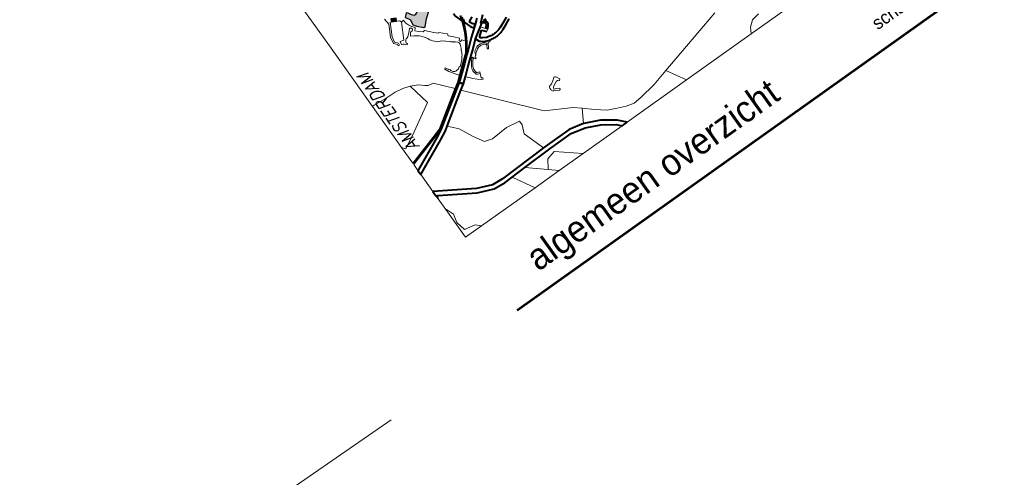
# Model space of a CAD drawing. Header units: metres. Extents: x 148316 to 148653, y 486436 to 486744.
# Tile 26 of 87: x 148527 to 148567, y 486688 to 486707. Entities that reach past the tile are written whole.
import ezdxf
from ezdxf.enums import TextEntityAlignment as Align

# ---------------------------------------------------------------- set-up
doc = ezdxf.new("R2010")
doc.units = ezdxf.units.M
doc.header["$MEASUREMENT"] = 0
for name, color, linetype, lineweight in [('TOP-L-topo objecten vlak', 7, 'Continuous', 0), ('WVB-pen-brm-dik 018', 6, 'Continuous', 13), ('WVB-pen-brm-dik 050', 6, 'Continuous', 53), ('WVB-pen-dik 035', 1, 'Continuous', 40), ('WVB-pen-dik 050', 1, 'Continuous', 53), ('WVB-raster-20%', 254, 'Continuous', 30), ('WVB-raster-60%', 253, 'Continuous', 30), ('WVB-tekst-dik 035', 1, 'Continuous', 40), ('WVB-tekst-dik 050', 1, 'Continuous', 53)]:
    doc.layers.add(name, color=color, linetype=linetype, lineweight=lineweight)
doc.styles.add('1 200   cursief   0.18', font='ITALICS.shx', dxfattribs={"height": 0.36})
doc.styles.add('Style-WORKING', font='WORKING.shx')

# ---------------------------------------------------------------- blocks, each defined once
blk = doc.blocks.new('INZET')
at = {"layer": 'WVB-raster-20%'}
blk.add_hatch(color=256, dxfattribs=at).paths.add_polyline_path([(-0.15211, -0.1033), (-0.15304, -0.10282), (-0.15274, -0.10224), (-0.15182, -0.10274)])
at = {"layer": 'WVB-raster-20%', "ltscale": 0.5}
blk.add_hatch(color=256, dxfattribs=at).paths.add_polyline_path([(-0.14832, -0.10757), (-0.14935, -0.10653), (-0.14984, -0.10581), (-0.14964, -0.10469), (-0.14986, -0.10431), (-0.15022, -0.1037), (-0.14952, -0.10304), (-0.14927, -0.10335), (-0.14898, -0.10388), (-0.14856, -0.10439), (-0.14825, -0.10444), (-0.14742, -0.10406), (-0.14695, -0.10362), (-0.14638, -0.10299), (-0.14616, -0.10279), (-0.14586, -0.10257), (-0.14556, -0.10244), (-0.14497, -0.10228), (-0.14411, -0.1022), (-0.14403, -0.10235), (-0.14321, -0.10385), (-0.14518, -0.10515), (-0.14685, -0.10645), (-0.148, -0.10755)])
at = {"layer": 'WVB-pen-brm-dik 018'}
for p, q in [((-0.16614, -0.0338), (-0.16614, -0.09948)), ((-0.16614, -0.09948), (-0.16614, -0.1146)), ((-0.15372, -0.10287), (-0.15386, -0.10159)), ((-0.15386, -0.10159), (-0.15372, -0.10287)), ((-0.15496, -0.10525), (-0.15372, -0.10287)), ((-0.15372, -0.10287), (-0.15496, -0.10525)), ((-0.15329, -0.10269), (-0.15468, -0.10535)), ((-0.15468, -0.10535), (-0.15329, -0.10269)), ((-0.15304, -0.10282), (-0.15329, -0.10269)), ((-0.15329, -0.10269), (-0.15304, -0.10282)), ((-0.15312, -0.10728), (-0.15141, -0.10407)), ((-0.15141, -0.10407), (-0.15312, -0.10728)), ((-0.15304, -0.10282), (-0.15274, -0.10224)), ((-0.15211, -0.1033), (-0.15304, -0.10282)), ((-0.15182, -0.10274), (-0.15211, -0.1033)), ((-0.15148, -0.10364), (-0.15211, -0.1033)), ((-0.15211, -0.1033), (-0.15148, -0.10364)), ((-0.15141, -0.10407), (-0.15148, -0.10364)), ((-0.15148, -0.10364), (-0.15141, -0.10407)), ((-0.15084, -0.10398), (-0.15141, -0.10407)), ((-0.15141, -0.10407), (-0.15084, -0.10398)), ((-0.1508, -0.10419), (-0.15084, -0.10398)), ((-0.15084, -0.10398), (-0.1508, -0.10419)), ((-0.15523, -0.10667), (-0.15496, -0.10525)), ((-0.15496, -0.10525), (-0.15523, -0.10667)), ((-0.15468, -0.10535), (-0.15491, -0.10657)), ((-0.15491, -0.10657), (-0.15468, -0.10535)), ((-0.15082, -0.10604), (-0.15088, -0.10609)), ((-0.15088, -0.10609), (-0.15082, -0.10604)), ((-0.15072, -0.10605), (-0.15082, -0.10604)), ((-0.15082, -0.10604), (-0.15072, -0.10605)), ((-0.15081, -0.10457), (-0.1508, -0.10441)), ((-0.1508, -0.10441), (-0.15081, -0.10457)), ((-0.1508, -0.10474), (-0.15081, -0.10457)), ((-0.15081, -0.10457), (-0.1508, -0.10474)), ((-0.1508, -0.10441), (-0.1508, -0.10419)), ((-0.1508, -0.10419), (-0.1508, -0.10441)), ((-0.15072, -0.10498), (-0.1508, -0.10474)), ((-0.1508, -0.10474), (-0.15072, -0.10498)), ((-0.15055, -0.10542), (-0.15072, -0.10498)), ((-0.15072, -0.10498), (-0.15055, -0.10542)), ((-0.1506, -0.1061), (-0.15072, -0.10605)), ((-0.15072, -0.10605), (-0.1506, -0.1061)), ((-0.1504, -0.10571), (-0.15055, -0.10542)), ((-0.15055, -0.10542), (-0.1504, -0.10571)), ((-0.15026, -0.10594), (-0.1504, -0.10571)), ((-0.1504, -0.10571), (-0.15026, -0.10594)), ((-0.15007, -0.10619), (-0.15026, -0.10594)), ((-0.15026, -0.10594), (-0.15007, -0.10619)), ((-0.15469, -0.10725), (-0.15523, -0.10667)), ((-0.15523, -0.10667), (-0.15469, -0.10725)), ((-0.15491, -0.10657), (-0.15437, -0.10714)), ((-0.15437, -0.10714), (-0.15491, -0.10657)), ((-0.15473, -0.10761), (-0.15469, -0.10725)), ((-0.15469, -0.10725), (-0.15473, -0.10761)), ((-0.15443, -0.10765), (-0.15473, -0.10761)), ((-0.15473, -0.10761), (-0.15443, -0.10765)), ((-0.15437, -0.10714), (-0.15443, -0.10765)), ((-0.15443, -0.10765), (-0.15437, -0.10714)), ((-0.154, -0.10773), (-0.15389, -0.10714)), ((-0.15389, -0.10714), (-0.154, -0.10773)), ((-0.15392, -0.10782), (-0.154, -0.10773)), ((-0.154, -0.10773), (-0.15392, -0.10782)), ((-0.15371, -0.10792), (-0.15392, -0.10782)), ((-0.15392, -0.10782), (-0.15371, -0.10792)), ((-0.15389, -0.10714), (-0.15312, -0.10728)), ((-0.15312, -0.10728), (-0.15389, -0.10714)), ((-0.15353, -0.10805), (-0.15371, -0.10792)), ((-0.15371, -0.10792), (-0.15353, -0.10805)), ((-0.1531, -0.10848), (-0.15353, -0.10805)), ((-0.15353, -0.10805), (-0.1531, -0.10848)), ((-0.15298, -0.10777), (-0.15308, -0.10808)), ((-0.15308, -0.10808), (-0.15298, -0.10777)), ((-0.15308, -0.10808), (-0.15289, -0.10827)), ((-0.15289, -0.10827), (-0.15308, -0.10808)), ((-0.15278, -0.10755), (-0.15298, -0.10777)), ((-0.15298, -0.10777), (-0.15278, -0.10755)), ((-0.15256, -0.10738), (-0.15278, -0.10755)), ((-0.15278, -0.10755), (-0.15256, -0.10738)), ((-0.15232, -0.10732), (-0.15256, -0.10738)), ((-0.15256, -0.10738), (-0.15232, -0.10732)), ((-0.15207, -0.10725), (-0.15232, -0.10732)), ((-0.15232, -0.10732), (-0.15207, -0.10725)), ((-0.1514, -0.10666), (-0.15207, -0.10725)), ((-0.15207, -0.10725), (-0.1514, -0.10666)), ((-0.15155, -0.10745), (-0.15142, -0.10726)), ((-0.15142, -0.10726), (-0.15155, -0.10745)), ((-0.15093, -0.1078), (-0.15155, -0.10745)), ((-0.15155, -0.10745), (-0.15093, -0.1078)), ((-0.15142, -0.10726), (-0.15137, -0.10716)), ((-0.15137, -0.10716), (-0.15142, -0.10726)), ((-0.15088, -0.10609), (-0.1514, -0.10666)), ((-0.1514, -0.10666), (-0.15088, -0.10609)), ((-0.15137, -0.10716), (-0.1513, -0.10707)), ((-0.1513, -0.10707), (-0.15137, -0.10716)), ((-0.1513, -0.10707), (-0.15124, -0.107)), ((-0.15124, -0.107), (-0.1513, -0.10707)), ((-0.15124, -0.107), (-0.15118, -0.1069)), ((-0.15118, -0.1069), (-0.15124, -0.107)), ((-0.15118, -0.1069), (-0.151, -0.10675)), ((-0.151, -0.10675), (-0.15118, -0.1069)), ((-0.151, -0.10675), (-0.15071, -0.10675)), ((-0.15071, -0.10675), (-0.151, -0.10675)), ((-0.1505, -0.10808), (-0.15093, -0.1078)), ((-0.15093, -0.1078), (-0.1505, -0.10808)), ((-0.15071, -0.10675), (-0.15063, -0.10673)), ((-0.15063, -0.10673), (-0.15071, -0.10675)), ((-0.15063, -0.10673), (-0.1505, -0.10665)), ((-0.1505, -0.10665), (-0.15063, -0.10673)), ((-0.15052, -0.10617), (-0.1506, -0.1061)), ((-0.1506, -0.1061), (-0.15052, -0.10617)), ((-0.15047, -0.10623), (-0.15052, -0.10617)), ((-0.15052, -0.10617), (-0.15047, -0.10623)), ((-0.1505, -0.10665), (-0.15041, -0.10651)), ((-0.15041, -0.10651), (-0.1505, -0.10665)), ((-0.15008, -0.10843), (-0.1505, -0.10808)), ((-0.1505, -0.10808), (-0.15008, -0.10843)), ((-0.15042, -0.10632), (-0.15047, -0.10623)), ((-0.15047, -0.10623), (-0.15042, -0.10632)), ((-0.1504, -0.10642), (-0.15042, -0.10632)), ((-0.15042, -0.10632), (-0.1504, -0.10642)), ((-0.15041, -0.10651), (-0.1504, -0.10642)), ((-0.1504, -0.10642), (-0.15041, -0.10651)), ((-0.15019, -0.10706), (-0.14976, -0.10655)), ((-0.14976, -0.10655), (-0.15019, -0.10706)), ((-0.14966, -0.10758), (-0.15019, -0.10706)), ((-0.15019, -0.10706), (-0.14966, -0.10758)), ((-0.14976, -0.10655), (-0.15007, -0.10619)), ((-0.15007, -0.10619), (-0.14976, -0.10655)), ((-0.1489, -0.1082), (-0.14966, -0.10758)), ((-0.14966, -0.10758), (-0.1489, -0.1082)), ((-0.15289, -0.10827), (-0.1531, -0.10848)), ((-0.1531, -0.10848), (-0.15289, -0.10827)), ((-0.14978, -0.10873), (-0.15008, -0.10843)), ((-0.15008, -0.10843), (-0.14978, -0.10873)), ((-0.14963, -0.10888), (-0.14978, -0.10873)), ((-0.14978, -0.10873), (-0.14963, -0.10888)), ((-0.1494, -0.10918), (-0.14963, -0.10888)), ((-0.14963, -0.10888), (-0.1494, -0.10918)), ((-0.14926, -0.10938), (-0.1494, -0.10918)), ((-0.1494, -0.10918), (-0.14926, -0.10938)), ((-0.14899, -0.10986), (-0.14926, -0.10938)), ((-0.14926, -0.10938), (-0.14899, -0.10986)), ((-0.14886, -0.1101), (-0.14899, -0.10986)), ((-0.14899, -0.10986), (-0.14886, -0.1101)), ((-0.14856, -0.10814), (-0.1489, -0.1082)), ((-0.1489, -0.1082), (-0.14856, -0.10814)), ((-0.14727, -0.10954), (-0.14856, -0.10814)), ((-0.14856, -0.10814), (-0.14727, -0.10954)), ((-0.14658, -0.11025), (-0.14727, -0.10954)), ((-0.14727, -0.10954), (-0.14658, -0.11025)), ((-0.14122, -0.11103), (-0.14172, -0.10954)), ((-0.1488, -0.11027), (-0.14886, -0.1101)), ((-0.14886, -0.1101), (-0.1488, -0.11027)), ((-0.14863, -0.11051), (-0.1488, -0.11027)), ((-0.1488, -0.11027), (-0.14863, -0.11051)), ((-0.14845, -0.1108), (-0.14863, -0.11051)), ((-0.14863, -0.11051), (-0.14845, -0.1108)), ((-0.14815, -0.11111), (-0.14845, -0.1108)), ((-0.14845, -0.1108), (-0.14815, -0.11111)), ((-0.14779, -0.11141), (-0.14815, -0.11111)), ((-0.14815, -0.11111), (-0.14779, -0.11141)), ((-0.14766, -0.11158), (-0.14779, -0.11141)), ((-0.14779, -0.11141), (-0.14766, -0.11158)), ((-0.14747, -0.11169), (-0.14766, -0.11158)), ((-0.14766, -0.11158), (-0.14747, -0.11169)), ((-0.14702, -0.11184), (-0.14747, -0.11169)), ((-0.14747, -0.11169), (-0.14702, -0.11184)), ((-0.14676, -0.11206), (-0.14702, -0.11184)), ((-0.14702, -0.11184), (-0.14676, -0.11206)), ((-0.14649, -0.11221), (-0.14676, -0.11206)), ((-0.14676, -0.11206), (-0.14649, -0.11221)), ((-0.14642, -0.11014), (-0.14658, -0.11025)), ((-0.14658, -0.11025), (-0.14642, -0.11014)), ((-0.14519, -0.11142), (-0.14642, -0.11014)), ((-0.14642, -0.11014), (-0.14519, -0.11142)), ((-0.14525, -0.11183), (-0.14519, -0.11142)), ((-0.14519, -0.11142), (-0.14525, -0.11183)), ((-0.14444, -0.11264), (-0.14525, -0.11183)), ((-0.14525, -0.11183), (-0.14444, -0.11264)), ((-0.14186, -0.11261), (-0.1415, -0.11181)), ((-0.14123, -0.11192), (-0.14158, -0.11273)), ((-0.1415, -0.11181), (-0.14122, -0.11103)), ((-0.14104, -0.11143), (-0.14123, -0.11192)), ((-0.14046, -0.11298), (-0.14104, -0.11143)), ((-0.14633, -0.11237), (-0.14649, -0.11221)), ((-0.14649, -0.11221), (-0.14633, -0.11237)), ((-0.14567, -0.11291), (-0.14633, -0.11237)), ((-0.14633, -0.11237), (-0.14567, -0.11291)), ((-0.1456, -0.11299), (-0.14567, -0.11291)), ((-0.14567, -0.11291), (-0.1456, -0.11299)), ((-0.14551, -0.11312), (-0.1456, -0.11299)), ((-0.1456, -0.11299), (-0.14551, -0.11312)), ((-0.14547, -0.11319), (-0.14551, -0.11312)), ((-0.14551, -0.11312), (-0.14547, -0.11319)), ((-0.14542, -0.11322), (-0.14547, -0.11319)), ((-0.14547, -0.11319), (-0.14542, -0.11322)), ((-0.14534, -0.11325), (-0.14542, -0.11322)), ((-0.14542, -0.11322), (-0.14534, -0.11325)), ((-0.14524, -0.11332), (-0.14534, -0.11325)), ((-0.14534, -0.11325), (-0.14524, -0.11332)), ((-0.14518, -0.11341), (-0.14524, -0.11332)), ((-0.14524, -0.11332), (-0.14518, -0.11341)), ((-0.14513, -0.11347), (-0.14518, -0.11341)), ((-0.14518, -0.11341), (-0.14513, -0.11347)), ((-0.14502, -0.1135), (-0.14513, -0.11347)), ((-0.14513, -0.11347), (-0.14502, -0.1135)), ((-0.14498, -0.11355), (-0.14502, -0.1135)), ((-0.14502, -0.1135), (-0.14498, -0.11355)), ((-0.14487, -0.11361), (-0.14498, -0.11355)), ((-0.14498, -0.11355), (-0.14487, -0.11361)), ((-0.14479, -0.11367), (-0.14487, -0.11361)), ((-0.14487, -0.11361), (-0.14479, -0.11367)), ((-0.14443, -0.11401), (-0.14479, -0.11367)), ((-0.14479, -0.11367), (-0.14443, -0.11401)), ((-0.14365, -0.11352), (-0.14444, -0.11264)), ((-0.14444, -0.11264), (-0.14365, -0.11352)), ((-0.14431, -0.1142), (-0.14443, -0.11401)), ((-0.14443, -0.11401), (-0.14431, -0.1142)), ((-0.14405, -0.11393), (-0.14365, -0.11352)), ((-0.14365, -0.11352), (-0.14405, -0.11393)), ((-0.14393, -0.11419), (-0.14405, -0.11393)), ((-0.14405, -0.11393), (-0.14393, -0.11419)), ((-0.1427, -0.11422), (-0.14213, -0.11322)), ((-0.14186, -0.11336), (-0.14244, -0.11437)), ((-0.14213, -0.11322), (-0.14186, -0.11261)), ((-0.14158, -0.11273), (-0.14186, -0.11336)), ((-0.14168, -0.11488), (-0.14004, -0.11355)), ((-0.14004, -0.11355), (-0.14046, -0.11298)), ((-0.13997, -0.1123), (-0.13984, -0.11264)), ((-0.13984, -0.11264), (-0.1395, -0.11311)), ((-0.13782, -0.11331), (-0.13785, -0.11327)), ((-0.16614, -0.1146), (-0.16569, -0.11459)), ((-0.16569, -0.11459), (-0.16614, -0.1146)), ((-0.16614, -0.1146), (-0.16614, -0.12481)), ((-0.16569, -0.11459), (-0.16315, -0.11479)), ((-0.16315, -0.11479), (-0.16569, -0.11459)), ((-0.16315, -0.11479), (-0.16071, -0.11489)), ((-0.16071, -0.11489), (-0.16315, -0.11479)), ((-0.16071, -0.11489), (-0.15898, -0.1152)), ((-0.15898, -0.1152), (-0.16071, -0.11489)), ((-0.15898, -0.1152), (-0.15753, -0.11568)), ((-0.15753, -0.11568), (-0.15898, -0.1152)), ((-0.15753, -0.11568), (-0.15603, -0.11642)), ((-0.15603, -0.11642), (-0.15753, -0.11568)), ((-0.15753, -0.11568), (-0.15656, -0.12044)), ((-0.15656, -0.12044), (-0.15753, -0.11568)), ((-0.14504, -0.11626), (-0.14487, -0.11588)), ((-0.14487, -0.11588), (-0.14504, -0.11626)), ((-0.14487, -0.11588), (-0.14483, -0.11577)), ((-0.14483, -0.11577), (-0.14487, -0.11588)), ((-0.14483, -0.11577), (-0.14475, -0.11565)), ((-0.14475, -0.11565), (-0.14483, -0.11577)), ((-0.14475, -0.11565), (-0.14462, -0.11545)), ((-0.14462, -0.11545), (-0.14475, -0.11565)), ((-0.14462, -0.11545), (-0.14443, -0.11507)), ((-0.14443, -0.11507), (-0.14462, -0.11545)), ((-0.14443, -0.11507), (-0.14437, -0.11492)), ((-0.14437, -0.11492), (-0.14443, -0.11507)), ((-0.14437, -0.11492), (-0.14428, -0.11459)), ((-0.14428, -0.11459), (-0.14437, -0.11492)), ((-0.14435, -0.11663), (-0.14356, -0.11559)), ((-0.14427, -0.11437), (-0.14431, -0.1142)), ((-0.14431, -0.1142), (-0.14427, -0.11437)), ((-0.14428, -0.11459), (-0.14427, -0.11437)), ((-0.14427, -0.11437), (-0.14428, -0.11459)), ((-0.14332, -0.11576), (-0.14412, -0.11683)), ((-0.1435, -0.11411), (-0.14393, -0.11419)), ((-0.14393, -0.11419), (-0.1435, -0.11411)), ((-0.14362, -0.11647), (-0.14168, -0.11488)), ((-0.14356, -0.11559), (-0.14309, -0.11488)), ((-0.14327, -0.1144), (-0.1435, -0.11411)), ((-0.1435, -0.11411), (-0.14327, -0.1144)), ((-0.14283, -0.11504), (-0.14332, -0.11576)), ((-0.14291, -0.11457), (-0.14327, -0.1144)), ((-0.14327, -0.1144), (-0.14291, -0.11457)), ((-0.14309, -0.11488), (-0.14291, -0.11457)), ((-0.14111, -0.11558), (-0.14304, -0.11717)), ((-0.14291, -0.11457), (-0.1427, -0.11422)), ((-0.14244, -0.11437), (-0.14283, -0.11504)), ((-0.14075, -0.11637), (-0.14111, -0.11557)), ((-0.14111, -0.11557), (-0.14111, -0.11558)), ((-0.13905, -0.1148), (-0.14025, -0.11578)), ((-0.14025, -0.11578), (-0.14017, -0.11596)), ((-0.14017, -0.11596), (-0.14014, -0.11598)), ((-0.14014, -0.11598), (-0.13981, -0.11622)), ((-0.13839, -0.11565), (-0.13905, -0.1148)), ((-0.13799, -0.11531), (-0.13839, -0.11565)), ((-0.13473, -0.11614), (-0.13346, -0.11554)), ((-0.15603, -0.11642), (-0.15497, -0.11729)), ((-0.15497, -0.11729), (-0.15603, -0.11642)), ((-0.15497, -0.11729), (-0.15447, -0.11769)), ((-0.15447, -0.11769), (-0.15497, -0.11729)), ((-0.15447, -0.11769), (-0.15335, -0.1179)), ((-0.15335, -0.1179), (-0.15447, -0.11769)), ((-0.15335, -0.1179), (-0.15034, -0.12139)), ((-0.15034, -0.12139), (-0.15335, -0.1179)), ((-0.14979, -0.1169), (-0.14952, -0.11678)), ((-0.14952, -0.11678), (-0.14979, -0.1169)), ((-0.14977, -0.11697), (-0.14979, -0.1169)), ((-0.14979, -0.1169), (-0.14977, -0.11697)), ((-0.14935, -0.11782), (-0.14977, -0.11697)), ((-0.14977, -0.11697), (-0.14935, -0.11782)), ((-0.14952, -0.11678), (-0.14949, -0.11686)), ((-0.14949, -0.11686), (-0.14952, -0.11678)), ((-0.14949, -0.11686), (-0.1492, -0.11745)), ((-0.1492, -0.11745), (-0.14949, -0.11686)), ((-0.14926, -0.11797), (-0.14935, -0.11782)), ((-0.14935, -0.11782), (-0.14926, -0.11797)), ((-0.14845, -0.11913), (-0.14926, -0.11797)), ((-0.14926, -0.11797), (-0.14845, -0.11913)), ((-0.1492, -0.11745), (-0.14911, -0.1174)), ((-0.14911, -0.1174), (-0.1492, -0.11745)), ((-0.14911, -0.1174), (-0.14892, -0.11766)), ((-0.14892, -0.11766), (-0.14911, -0.1174)), ((-0.14892, -0.11766), (-0.14893, -0.11776)), ((-0.14893, -0.11776), (-0.14892, -0.11766)), ((-0.14893, -0.11776), (-0.14891, -0.11788)), ((-0.14891, -0.11788), (-0.14893, -0.11776)), ((-0.14891, -0.11788), (-0.14885, -0.11801)), ((-0.14885, -0.11801), (-0.14891, -0.11788)), ((-0.14885, -0.11801), (-0.1488, -0.11815)), ((-0.1488, -0.11815), (-0.14885, -0.11801)), ((-0.14692, -0.11828), (-0.14654, -0.11798)), ((-0.14654, -0.11798), (-0.14692, -0.11828)), ((-0.14654, -0.11798), (-0.14611, -0.11761)), ((-0.14611, -0.11761), (-0.14654, -0.11798)), ((-0.14611, -0.11761), (-0.14581, -0.1173)), ((-0.14581, -0.1173), (-0.14611, -0.11761)), ((-0.14608, -0.11811), (-0.14459, -0.11689)), ((-0.14581, -0.1173), (-0.14559, -0.11705)), ((-0.14559, -0.11705), (-0.14581, -0.1173)), ((-0.14559, -0.11705), (-0.14542, -0.11684)), ((-0.14542, -0.11684), (-0.14559, -0.11705)), ((-0.14542, -0.11684), (-0.14525, -0.11663)), ((-0.14525, -0.11663), (-0.14542, -0.11684)), ((-0.14304, -0.11717), (-0.14532, -0.11904)), ((-0.14525, -0.11663), (-0.14514, -0.11646)), ((-0.14514, -0.11646), (-0.14525, -0.11663)), ((-0.14514, -0.11646), (-0.14504, -0.11626)), ((-0.14504, -0.11626), (-0.14514, -0.11646)), ((-0.14459, -0.11689), (-0.14435, -0.11663)), ((-0.14439, -0.11711), (-0.14362, -0.11647)), ((-0.14412, -0.11683), (-0.14439, -0.11711)), ((-0.14299, -0.11826), (-0.14278, -0.11764)), ((-0.14278, -0.11764), (-0.14299, -0.11826)), ((-0.14275, -0.118), (-0.14287, -0.11815)), ((-0.14287, -0.11815), (-0.14275, -0.118)), ((-0.14278, -0.11764), (-0.14248, -0.1174)), ((-0.14248, -0.1174), (-0.14278, -0.11764)), ((-0.1423, -0.11764), (-0.14275, -0.118)), ((-0.14275, -0.118), (-0.1423, -0.11764)), ((-0.14248, -0.1174), (-0.14211, -0.11715)), ((-0.14211, -0.11715), (-0.14248, -0.1174)), ((-0.14197, -0.11742), (-0.1423, -0.11764)), ((-0.1423, -0.11764), (-0.14197, -0.11742)), ((-0.14211, -0.11715), (-0.14183, -0.11704)), ((-0.14183, -0.11704), (-0.14211, -0.11715)), ((-0.14172, -0.11732), (-0.14197, -0.11742)), ((-0.14197, -0.11742), (-0.14172, -0.11732)), ((-0.14183, -0.11704), (-0.14158, -0.11693)), ((-0.14158, -0.11693), (-0.14183, -0.11704)), ((-0.14151, -0.11723), (-0.14172, -0.11732)), ((-0.14172, -0.11732), (-0.14151, -0.11723)), ((-0.14158, -0.11693), (-0.14125, -0.11692)), ((-0.14125, -0.11692), (-0.14158, -0.11693)), ((-0.14125, -0.11722), (-0.14151, -0.11723)), ((-0.14151, -0.11723), (-0.14125, -0.11722)), ((-0.14125, -0.11692), (-0.14083, -0.11695)), ((-0.14083, -0.11695), (-0.14125, -0.11692)), ((-0.14088, -0.11725), (-0.14125, -0.11722)), ((-0.14125, -0.11722), (-0.14088, -0.11725)), ((-0.14047, -0.11736), (-0.14088, -0.11725)), ((-0.14088, -0.11725), (-0.14047, -0.11736)), ((-0.14083, -0.11695), (-0.14037, -0.11708)), ((-0.14037, -0.11708), (-0.14083, -0.11695)), ((-0.14059, -0.11652), (-0.14075, -0.11637)), ((-0.14019, -0.11681), (-0.14059, -0.11652)), ((-0.14035, -0.11742), (-0.14047, -0.11736)), ((-0.14047, -0.11736), (-0.14035, -0.11742)), ((-0.14038, -0.11858), (-0.13991, -0.11784)), ((-0.13991, -0.11784), (-0.14038, -0.11858)), ((-0.14037, -0.11708), (-0.14019, -0.11717)), ((-0.14019, -0.11717), (-0.14037, -0.11708)), ((-0.14007, -0.11765), (-0.14035, -0.11742)), ((-0.14035, -0.11742), (-0.14007, -0.11765)), ((-0.13937, -0.11723), (-0.14019, -0.11681)), ((-0.14019, -0.11717), (-0.13985, -0.11743)), ((-0.13985, -0.11743), (-0.14019, -0.11717)), ((-0.13942, -0.11763), (-0.14013, -0.11874)), ((-0.14013, -0.11874), (-0.13942, -0.11763)), ((-0.13994, -0.1178), (-0.14007, -0.11765)), ((-0.14007, -0.11765), (-0.13994, -0.1178)), ((-0.13991, -0.11784), (-0.13994, -0.1178)), ((-0.13994, -0.1178), (-0.13991, -0.11784)), ((-0.13974, -0.11757), (-0.13991, -0.11784)), ((-0.13991, -0.11784), (-0.13974, -0.11757)), ((-0.13985, -0.11743), (-0.13974, -0.11757)), ((-0.13974, -0.11757), (-0.13985, -0.11743)), ((-0.13981, -0.11622), (-0.13912, -0.11658)), ((-0.13908, -0.11775), (-0.13942, -0.11763)), ((-0.13942, -0.11763), (-0.13908, -0.11775)), ((-0.13913, -0.11732), (-0.13937, -0.11723)), ((-0.13896, -0.11738), (-0.13913, -0.11732)), ((-0.13912, -0.11658), (-0.1389, -0.11666)), ((-0.13863, -0.11747), (-0.13908, -0.11775)), ((-0.13908, -0.11775), (-0.13863, -0.11747)), ((-0.13878, -0.11743), (-0.13896, -0.11738)), ((-0.1389, -0.11666), (-0.13875, -0.11671)), ((-0.13863, -0.11747), (-0.13878, -0.11743)), ((-0.13875, -0.11671), (-0.1386, -0.11675)), ((-0.13855, -0.11748), (-0.13863, -0.11747)), ((-0.1386, -0.11675), (-0.1384, -0.1168)), ((-0.13835, -0.11752), (-0.13855, -0.11748)), ((-0.1384, -0.1168), (-0.13823, -0.11684)), ((-0.13814, -0.11756), (-0.13835, -0.11752)), ((-0.13823, -0.11684), (-0.13804, -0.11687)), ((-0.13792, -0.11759), (-0.13814, -0.11756)), ((-0.13804, -0.11687), (-0.13785, -0.11689)), ((-0.13767, -0.11761), (-0.13792, -0.11759)), ((-0.13785, -0.11689), (-0.13764, -0.11691)), ((-0.13745, -0.11761), (-0.13767, -0.11761)), ((-0.13764, -0.11691), (-0.13744, -0.11691)), ((-0.13728, -0.11761), (-0.13745, -0.11761)), ((-0.13744, -0.11691), (-0.1373, -0.11691)), ((-0.1373, -0.11691), (-0.13716, -0.1169)), ((-0.13711, -0.1176), (-0.13728, -0.11761)), ((-0.13716, -0.1169), (-0.13698, -0.11689)), ((-0.13692, -0.11759), (-0.13711, -0.1176)), ((-0.13698, -0.11689), (-0.13679, -0.11687)), ((-0.1367, -0.11756), (-0.13692, -0.11759)), ((-0.13679, -0.11687), (-0.1366, -0.11684)), ((-0.13647, -0.11753), (-0.1367, -0.11756)), ((-0.1366, -0.11684), (-0.13636, -0.11679)), ((-0.1362, -0.11747), (-0.13647, -0.11753)), ((-0.13636, -0.11679), (-0.13614, -0.11673)), ((-0.13594, -0.1174), (-0.1362, -0.11747)), ((-0.13614, -0.11673), (-0.1359, -0.11665)), ((-0.13567, -0.11731), (-0.13594, -0.1174)), ((-0.1359, -0.11665), (-0.13566, -0.11656)), ((-0.1354, -0.11721), (-0.13567, -0.11731)), ((-0.13566, -0.11656), (-0.1353, -0.1164)), ((-0.13501, -0.11704), (-0.1354, -0.11721)), ((-0.1353, -0.1164), (-0.13473, -0.11614)), ((-0.13444, -0.11678), (-0.13501, -0.11704)), ((-0.13317, -0.11618), (-0.13444, -0.11678)), ((-0.14915, -0.12061), (-0.148, -0.11967)), ((-0.1488, -0.11815), (-0.14866, -0.11828)), ((-0.14866, -0.11828), (-0.1488, -0.11815)), ((-0.14866, -0.11828), (-0.14853, -0.1184)), ((-0.14853, -0.1184), (-0.14866, -0.11828)), ((-0.14853, -0.1184), (-0.14836, -0.11851)), ((-0.14836, -0.11851), (-0.14853, -0.1184)), ((-0.148, -0.11967), (-0.14845, -0.11913)), ((-0.14845, -0.11913), (-0.148, -0.11967)), ((-0.14836, -0.11851), (-0.14816, -0.11856)), ((-0.14816, -0.11856), (-0.14836, -0.11851)), ((-0.14816, -0.11856), (-0.14748, -0.11849)), ((-0.14748, -0.11849), (-0.14816, -0.11856)), ((-0.148, -0.11967), (-0.14608, -0.11811)), ((-0.14748, -0.11849), (-0.14707, -0.11822)), ((-0.14707, -0.11822), (-0.14748, -0.11849)), ((-0.14532, -0.11904), (-0.14723, -0.12059)), ((-0.14707, -0.11822), (-0.14698, -0.11833)), ((-0.14698, -0.11833), (-0.14707, -0.11822)), ((-0.14698, -0.11833), (-0.14692, -0.11828)), ((-0.14692, -0.11828), (-0.14698, -0.11833)), ((-0.14525, -0.12022), (-0.1452, -0.12004)), ((-0.1452, -0.12004), (-0.14525, -0.12022)), ((-0.1452, -0.12004), (-0.14514, -0.11987)), ((-0.14514, -0.11987), (-0.1452, -0.12004)), ((-0.14514, -0.11987), (-0.14504, -0.11963)), ((-0.14504, -0.11963), (-0.14514, -0.11987)), ((-0.14504, -0.11963), (-0.14427, -0.11858)), ((-0.14427, -0.11858), (-0.14504, -0.11963)), ((-0.14486, -0.11998), (-0.14491, -0.12013)), ((-0.14491, -0.12013), (-0.14486, -0.11998)), ((-0.14478, -0.11978), (-0.14486, -0.11998)), ((-0.14486, -0.11998), (-0.14478, -0.11978)), ((-0.14404, -0.11877), (-0.14478, -0.11978)), ((-0.14478, -0.11978), (-0.14404, -0.11877)), ((-0.14427, -0.11858), (-0.14412, -0.11843)), ((-0.14412, -0.11843), (-0.14427, -0.11858)), ((-0.14412, -0.11843), (-0.14397, -0.11832)), ((-0.14397, -0.11832), (-0.14412, -0.11843)), ((-0.14392, -0.11866), (-0.14404, -0.11877)), ((-0.14404, -0.11877), (-0.14392, -0.11866)), ((-0.14397, -0.11832), (-0.14378, -0.11824)), ((-0.14378, -0.11824), (-0.14397, -0.11832)), ((-0.14382, -0.11858), (-0.14392, -0.11866)), ((-0.14392, -0.11866), (-0.14382, -0.11858)), ((-0.14366, -0.11852), (-0.14382, -0.11858)), ((-0.14382, -0.11858), (-0.14366, -0.11852)), ((-0.14378, -0.11824), (-0.14366, -0.11852)), ((-0.14366, -0.11852), (-0.14378, -0.11824)), ((-0.1435, -0.11886), (-0.14366, -0.11852)), ((-0.14366, -0.11852), (-0.1435, -0.11886)), ((-0.14323, -0.11874), (-0.1435, -0.11886)), ((-0.1435, -0.11886), (-0.14323, -0.11874)), ((-0.14305, -0.11831), (-0.14331, -0.11857)), ((-0.14331, -0.11857), (-0.14305, -0.11831)), ((-0.14331, -0.11857), (-0.14323, -0.11874)), ((-0.14323, -0.11874), (-0.14331, -0.11857)), ((-0.14299, -0.11826), (-0.14305, -0.11831)), ((-0.14305, -0.11831), (-0.14299, -0.11826)), ((-0.14287, -0.11815), (-0.14299, -0.11826)), ((-0.14299, -0.11826), (-0.14287, -0.11815)), ((-0.14013, -0.11874), (-0.14038, -0.11858)), ((-0.14038, -0.11858), (-0.14013, -0.11874)), ((-0.15656, -0.12044), (-0.16221, -0.12372)), ((-0.16221, -0.12372), (-0.15656, -0.12044)), ((-0.15333, -0.12338), (-0.15034, -0.12139)), ((-0.15034, -0.12139), (-0.14915, -0.12061)), ((-0.15023, -0.1215), (-0.15023, -0.1215)), ((-0.14841, -0.12155), (-0.14955, -0.12231)), ((-0.14723, -0.12059), (-0.14841, -0.12155)), ((-0.14699, -0.12089), (-0.14723, -0.12059)), ((-0.14723, -0.12059), (-0.14699, -0.12089)), ((-0.14652, -0.12145), (-0.14699, -0.12089)), ((-0.14699, -0.12089), (-0.14652, -0.12145)), ((-0.14627, -0.12173), (-0.14652, -0.12145)), ((-0.14652, -0.12145), (-0.14627, -0.12173)), ((-0.14555, -0.12243), (-0.14627, -0.12173)), ((-0.14627, -0.12173), (-0.14555, -0.12243)), ((-0.1453, -0.12075), (-0.14529, -0.1205)), ((-0.14529, -0.1205), (-0.1453, -0.12075)), ((-0.14526, -0.12109), (-0.1453, -0.12075)), ((-0.1453, -0.12075), (-0.14526, -0.12109)), ((-0.14529, -0.1205), (-0.14525, -0.12022)), ((-0.14525, -0.12022), (-0.14529, -0.1205)), ((-0.14517, -0.12143), (-0.14526, -0.12109)), ((-0.14526, -0.12109), (-0.14517, -0.12143)), ((-0.14495, -0.12161), (-0.14517, -0.12143)), ((-0.14517, -0.12143), (-0.14495, -0.12161)), ((-0.14499, -0.12053), (-0.145, -0.12074)), ((-0.145, -0.12074), (-0.14499, -0.12053)), ((-0.145, -0.12074), (-0.14497, -0.12104)), ((-0.14497, -0.12104), (-0.145, -0.12074)), ((-0.14495, -0.12027), (-0.14499, -0.12053)), ((-0.14499, -0.12053), (-0.14495, -0.12027)), ((-0.14497, -0.12104), (-0.14491, -0.12126)), ((-0.14491, -0.12126), (-0.14497, -0.12104)), ((-0.14491, -0.12013), (-0.14495, -0.12027)), ((-0.14495, -0.12027), (-0.14491, -0.12013)), ((-0.14439, -0.12181), (-0.14495, -0.12161)), ((-0.14495, -0.12161), (-0.14439, -0.12181)), ((-0.14491, -0.12126), (-0.1448, -0.12134)), ((-0.1448, -0.12134), (-0.14491, -0.12126)), ((-0.1448, -0.12134), (-0.14427, -0.12154)), ((-0.14427, -0.12154), (-0.1448, -0.12134)), ((-0.14439, -0.12181), (-0.14475, -0.12268)), ((-0.14475, -0.12268), (-0.14439, -0.12181)), ((-0.14427, -0.12154), (-0.14439, -0.12181)), ((-0.14439, -0.12181), (-0.14427, -0.12154)), ((-0.16221, -0.12372), (-0.16562, -0.12556)), ((-0.16562, -0.12556), (-0.16221, -0.12372)), ((-0.14955, -0.12231), (-0.15606, -0.12664)), ((-0.15501, -0.1245), (-0.15333, -0.12338)), ((-0.14955, -0.12231), (-0.13818, -0.13554)), ((-0.13818, -0.13554), (-0.14955, -0.12231)), ((-0.14494, -0.12292), (-0.14555, -0.12243)), ((-0.14555, -0.12243), (-0.14494, -0.12292)), ((-0.14462, -0.12313), (-0.14494, -0.12292)), ((-0.14494, -0.12292), (-0.14462, -0.12313)), ((-0.14475, -0.12268), (-0.1445, -0.12285)), ((-0.1445, -0.12285), (-0.14475, -0.12268)), ((-0.1445, -0.12285), (-0.14462, -0.12313)), ((-0.14462, -0.12313), (-0.1445, -0.12285)), ((-0.16614, -0.12481), (-0.16614, -0.12876)), ((-0.16562, -0.12556), (-0.16614, -0.12481)), ((-0.16614, -0.12481), (-0.16562, -0.12556)), ((-0.15757, -0.12621), (-0.15501, -0.1245)), ((-0.16614, -0.12876), (-0.15757, -0.12621)), ((-0.15755, -0.12652), (-0.16614, -0.12907)), ((-0.16607, -0.1305), (-0.15925, -0.12739)), ((-0.15925, -0.12739), (-0.15755, -0.12652)), ((-0.15691, -0.1272), (-0.15886, -0.1282)), ((-0.15759, -0.12637), (-0.15763, -0.12639)), ((-0.15606, -0.12664), (-0.15691, -0.1272)), ((-0.15443, -0.1285), (-0.15606, -0.12664)), ((-0.15606, -0.12664), (-0.15443, -0.1285)), ((-0.16614, -0.12907), (-0.16614, -0.13054)), ((-0.15886, -0.1282), (-0.16566, -0.13131)), ((-0.15297, -0.13142), (-0.15443, -0.1285)), ((-0.15443, -0.1285), (-0.15297, -0.13142)), ((-0.16614, -0.13054), (-0.16607, -0.1305)), ((-0.16566, -0.13131), (-0.16614, -0.13157)), ((-0.16614, -0.13157), (-0.16614, -0.1358)), ((-0.15175, -0.1336), (-0.15297, -0.13142)), ((-0.15297, -0.13142), (-0.15175, -0.1336)), ((-0.13435, -0.1321), (-0.13416, -0.13205)), ((-0.13416, -0.13205), (-0.13435, -0.1321)), ((-0.13416, -0.13205), (-0.13384, -0.13195)), ((-0.13384, -0.13195), (-0.13416, -0.13205)), ((-0.13384, -0.13195), (-0.13357, -0.13183)), ((-0.13357, -0.13183), (-0.13384, -0.13195)), ((-0.13357, -0.13183), (-0.13337, -0.13172)), ((-0.13337, -0.13172), (-0.13357, -0.13183)), ((-0.13337, -0.13172), (-0.13308, -0.13149)), ((-0.13308, -0.13149), (-0.13337, -0.13172)), ((-0.13308, -0.13149), (-0.13286, -0.1313)), ((-0.13286, -0.1313), (-0.13308, -0.13149)), ((-0.13286, -0.1313), (-0.13272, -0.13118)), ((-0.13272, -0.13118), (-0.13286, -0.1313)), ((-0.13264, -0.13208), (-0.13278, -0.13212)), ((-0.13278, -0.13212), (-0.13264, -0.13208)), ((-0.13272, -0.13118), (-0.13266, -0.13114)), ((-0.13266, -0.13114), (-0.13272, -0.13118)), ((-0.13266, -0.13114), (-0.13251, -0.13113)), ((-0.13251, -0.13113), (-0.13266, -0.13114)), ((-0.13242, -0.1321), (-0.13264, -0.13208)), ((-0.13264, -0.13208), (-0.13242, -0.1321)), ((-0.13251, -0.13113), (-0.13247, -0.13115)), ((-0.13247, -0.13115), (-0.13251, -0.13113)), ((-0.13247, -0.13115), (-0.1324, -0.13119)), ((-0.1324, -0.13119), (-0.13247, -0.13115)), ((-0.1324, -0.13119), (-0.13235, -0.13125)), ((-0.13235, -0.13125), (-0.1324, -0.13119)), ((-0.13235, -0.13125), (-0.13225, -0.13144)), ((-0.13225, -0.13144), (-0.13235, -0.13125)), ((-0.13225, -0.13144), (-0.13202, -0.13185)), ((-0.13202, -0.13185), (-0.13225, -0.13144)), ((-0.13202, -0.13185), (-0.13189, -0.13211)), ((-0.13189, -0.13211), (-0.13202, -0.13185)), ((-0.15005, -0.13409), (-0.15175, -0.1336)), ((-0.15175, -0.1336), (-0.15005, -0.13409)), ((-0.14641, -0.13385), (-0.15005, -0.13409)), ((-0.15005, -0.13409), (-0.14641, -0.13385)), ((-0.1435, -0.13433), (-0.14641, -0.13385)), ((-0.14641, -0.13385), (-0.1435, -0.13433)), ((-0.1346, -0.13277), (-0.13458, -0.13245)), ((-0.13458, -0.13245), (-0.1346, -0.13277)), ((-0.1346, -0.13296), (-0.1346, -0.13277)), ((-0.1346, -0.13277), (-0.1346, -0.13296)), ((-0.13454, -0.1331), (-0.1346, -0.13296)), ((-0.1346, -0.13296), (-0.13454, -0.1331)), ((-0.13458, -0.13245), (-0.13457, -0.13232)), ((-0.13457, -0.13232), (-0.13458, -0.13245)), ((-0.13457, -0.13232), (-0.13455, -0.13225)), ((-0.13455, -0.13225), (-0.13457, -0.13232)), ((-0.13455, -0.13225), (-0.13452, -0.13219)), ((-0.13452, -0.13219), (-0.13455, -0.13225)), ((-0.13445, -0.13321), (-0.13454, -0.1331)), ((-0.13454, -0.1331), (-0.13445, -0.13321)), ((-0.13452, -0.13219), (-0.13446, -0.13215)), ((-0.13446, -0.13215), (-0.13452, -0.13219)), ((-0.13446, -0.13215), (-0.13435, -0.1321)), ((-0.13435, -0.1321), (-0.13446, -0.13215)), ((-0.13437, -0.13328), (-0.13445, -0.13321)), ((-0.13445, -0.13321), (-0.13437, -0.13328)), ((-0.13423, -0.13337), (-0.13437, -0.13328)), ((-0.13437, -0.13328), (-0.13423, -0.13337)), ((-0.13389, -0.13357), (-0.13423, -0.13337)), ((-0.13423, -0.13337), (-0.13389, -0.13357)), ((-0.13397, -0.13291), (-0.13401, -0.13306)), ((-0.13401, -0.13306), (-0.13397, -0.13291)), ((-0.13401, -0.13306), (-0.13401, -0.13312)), ((-0.13401, -0.13312), (-0.13401, -0.13306)), ((-0.13401, -0.13312), (-0.1338, -0.13321)), ((-0.1338, -0.13321), (-0.13401, -0.13312)), ((-0.13395, -0.13281), (-0.13397, -0.13291)), ((-0.13397, -0.13291), (-0.13395, -0.13281)), ((-0.13391, -0.13274), (-0.13395, -0.13281)), ((-0.13395, -0.13281), (-0.13391, -0.13274)), ((-0.1335, -0.13248), (-0.13391, -0.13274)), ((-0.13391, -0.13274), (-0.1335, -0.13248)), ((-0.13321, -0.13393), (-0.13389, -0.13357)), ((-0.13389, -0.13357), (-0.13321, -0.13393)), ((-0.1338, -0.13321), (-0.13348, -0.13336)), ((-0.13348, -0.13336), (-0.1338, -0.13321)), ((-0.13291, -0.13219), (-0.1335, -0.13248)), ((-0.1335, -0.13248), (-0.13291, -0.13219)), ((-0.13348, -0.13336), (-0.13294, -0.13363)), ((-0.13294, -0.13363), (-0.13348, -0.13336)), ((-0.13317, -0.13394), (-0.13321, -0.13393)), ((-0.13321, -0.13393), (-0.13317, -0.13394)), ((-0.1331, -0.13393), (-0.13317, -0.13394)), ((-0.13317, -0.13394), (-0.1331, -0.13393)), ((-0.13304, -0.13385), (-0.1331, -0.13393)), ((-0.1331, -0.13393), (-0.13304, -0.13385)), ((-0.13294, -0.13363), (-0.13304, -0.13385)), ((-0.13304, -0.13385), (-0.13294, -0.13363)), ((-0.13278, -0.13212), (-0.13291, -0.13219)), ((-0.13291, -0.13219), (-0.13278, -0.13212)), ((-0.13291, -0.13219), (-0.13291, -0.13219)), ((-0.13291, -0.13219), (-0.13291, -0.13219)), ((-0.13227, -0.13216), (-0.13242, -0.1321)), ((-0.13242, -0.1321), (-0.13227, -0.13216)), ((-0.13216, -0.13227), (-0.13227, -0.13216)), ((-0.13227, -0.13216), (-0.13216, -0.13227)), ((-0.13211, -0.13229), (-0.13216, -0.13227)), ((-0.13216, -0.13227), (-0.13211, -0.13229)), ((-0.13206, -0.13228), (-0.13211, -0.13229)), ((-0.13211, -0.13229), (-0.13206, -0.13228)), ((-0.13189, -0.13219), (-0.13206, -0.13228)), ((-0.13206, -0.13228), (-0.13189, -0.13219)), ((-0.13189, -0.13211), (-0.13189, -0.13219)), ((-0.13189, -0.13219), (-0.13189, -0.13211)), ((-0.16614, -0.1358), (-0.15858, -0.14045)), ((-0.14422, -0.13701), (-0.1435, -0.13531)), ((-0.1435, -0.13531), (-0.14422, -0.13701)), ((-0.1435, -0.13531), (-0.1435, -0.13433)), ((-0.1435, -0.13433), (-0.1435, -0.13531)), ((-0.13818, -0.13554), (-0.13301, -0.13841)), ((-0.13301, -0.13841), (-0.13818, -0.13554)), ((-0.16614, -0.13686), (-0.16614, -0.13766)), ((-0.1658, -0.13707), (-0.16614, -0.13686)), ((-0.1658, -0.13707), (-0.16614, -0.13766)), ((-0.16614, -0.13766), (-0.1658, -0.13707)), ((-0.16614, -0.13766), (-0.16614, -0.14033)), ((-0.15899, -0.14126), (-0.1658, -0.13707)), ((-0.14273, -0.14161), (-0.14422, -0.13701)), ((-0.14422, -0.13701), (-0.14273, -0.14161)), ((-0.13165, -0.13959), (-0.13317, -0.1423)), ((-0.13317, -0.1423), (-0.13165, -0.13959)), ((-0.13301, -0.13841), (-0.13165, -0.13959)), ((-0.13165, -0.13959), (-0.13301, -0.13841)), ((-0.13165, -0.13959), (-0.12971, -0.14128)), ((-0.12971, -0.14128), (-0.13165, -0.13959)), ((-0.10185, -0.14028), (-0.09841, -0.13942)), ((-0.09841, -0.13942), (-0.10185, -0.14028)), ((-0.16614, -0.14033), (-0.16606, -0.14038)), ((-0.16614, -0.14033), (-0.16614, -0.14721)), ((-0.16606, -0.14038), (-0.16614, -0.14033)), ((-0.16606, -0.14038), (-0.16538, -0.14197)), ((-0.16538, -0.14197), (-0.16606, -0.14038)), ((-0.16538, -0.14197), (-0.16583, -0.14379)), ((-0.16583, -0.14379), (-0.16538, -0.14197)), ((-0.15572, -0.14259), (-0.15899, -0.14126)), ((-0.15858, -0.14045), (-0.1555, -0.14171)), ((-0.1555, -0.14171), (-0.15313, -0.14193)), ((-0.15313, -0.14193), (-0.14273, -0.14161)), ((-0.14273, -0.14161), (-0.14176, -0.14158)), ((-0.14176, -0.14158), (-0.1363, -0.14158)), ((-0.1363, -0.14158), (-0.13317, -0.1423)), ((-0.12971, -0.14128), (-0.1277, -0.14286)), ((-0.1277, -0.14286), (-0.12971, -0.14128)), ((-0.11331, -0.14322), (-0.10185, -0.14028)), ((-0.10185, -0.14028), (-0.11331, -0.14322)), ((-0.16583, -0.14379), (-0.16538, -0.14584)), ((-0.16538, -0.14584), (-0.16583, -0.14379)), ((-0.15316, -0.14283), (-0.15572, -0.14259)), ((-0.15136, -0.14278), (-0.15316, -0.14283)), ((-0.14809, -0.14268), (-0.15136, -0.14278)), ((-0.1488, -0.14721), (-0.15136, -0.14278)), ((-0.15136, -0.14278), (-0.1488, -0.14721)), ((-0.14175, -0.14248), (-0.14809, -0.14268)), ((-0.14809, -0.14268), (-0.14448, -0.14574)), ((-0.14448, -0.14574), (-0.14809, -0.14268)), ((-0.14448, -0.14574), (-0.14325, -0.14396)), ((-0.14325, -0.14396), (-0.14448, -0.14574)), ((-0.14325, -0.14396), (-0.14137, -0.14346)), ((-0.14137, -0.14346), (-0.14325, -0.14396)), ((-0.1364, -0.14248), (-0.14175, -0.14248)), ((-0.14137, -0.14346), (-0.13676, -0.14721)), ((-0.13676, -0.14721), (-0.14137, -0.14346)), ((-0.13344, -0.14316), (-0.1364, -0.14248)), ((-0.13047, -0.14454), (-0.13344, -0.14316)), ((-0.13317, -0.1423), (-0.13315, -0.14231)), ((-0.13315, -0.14231), (-0.13002, -0.14375)), ((-0.13002, -0.14375), (-0.12724, -0.14568)), ((-0.1277, -0.14286), (-0.12583, -0.14372)), ((-0.12583, -0.14372), (-0.1277, -0.14286)), ((-0.12583, -0.14372), (-0.12411, -0.14444)), ((-0.12411, -0.14444), (-0.12583, -0.14372)), ((-0.11693, -0.14415), (-0.11331, -0.14322)), ((-0.11331, -0.14322), (-0.11693, -0.14415)), ((-0.11102, -0.14721), (-0.11331, -0.14322)), ((-0.11331, -0.14322), (-0.11102, -0.14721)), ((-0.16538, -0.14584), (-0.1631, -0.1463)), ((-0.1631, -0.1463), (-0.16538, -0.14584)), ((-0.14275, -0.14721), (-0.14448, -0.14574)), ((-0.14448, -0.14574), (-0.14275, -0.14721)), ((-0.12784, -0.14637), (-0.13047, -0.14454)), ((-0.12724, -0.14568), (-0.12584, -0.14721)), ((-0.12411, -0.14444), (-0.12238, -0.14487)), ((-0.12238, -0.14487), (-0.12411, -0.14444)), ((-0.12238, -0.14487), (-0.12066, -0.14473)), ((-0.12066, -0.14473), (-0.12238, -0.14487)), ((-0.12066, -0.14473), (-0.11693, -0.14415)), ((-0.11693, -0.14415), (-0.12066, -0.14473)), ((-0.09419, -0.14599), (-0.09488, -0.14721)), ((-0.09488, -0.14721), (-0.09419, -0.14599)), ((-0.09297, -0.14502), (-0.09419, -0.14599)), ((-0.09419, -0.14599), (-0.09297, -0.14502)), ((-0.09127, -0.14478), (-0.09297, -0.14502)), ((-0.09297, -0.14502), (-0.09127, -0.14478)), ((-0.16614, -0.14721), (-0.16219, -0.14721)), ((-0.1631, -0.1463), (-0.16219, -0.14721)), ((-0.16219, -0.14721), (-0.1631, -0.1463)), ((-0.16219, -0.14721), (-0.1488, -0.14721)), ((-0.1488, -0.14721), (-0.14275, -0.14721)), ((-0.14275, -0.14721), (-0.13676, -0.14721)), ((-0.13676, -0.14721), (-0.12706, -0.14721)), ((-0.12706, -0.14721), (-0.12784, -0.14637)), ((-0.12584, -0.14721), (-0.11102, -0.14721)), ((-0.11102, -0.14721), (-0.09488, -0.14721)), ((-0.09488, -0.14721), (-0.0857, -0.14721))]:
    blk.add_line(p, q, dxfattribs=at)
at = {"layer": 'WVB-pen-brm-dik 018', "ltscale": 0.5}
for p, q in [((-0.14986, -0.10431), (-0.14964, -0.10469)), ((-0.14964, -0.10469), (-0.14984, -0.10581)), ((-0.14984, -0.10581), (-0.14935, -0.10653)), ((-0.14935, -0.10653), (-0.14832, -0.10757)), ((-0.14832, -0.10757), (-0.148, -0.10755)), ((-0.148, -0.10755), (-0.14685, -0.10645)), ((-0.13799, -0.11531), (-0.13891, -0.11413))]:
    blk.add_line(p, q, dxfattribs=at)
at = {"layer": 'WVB-pen-brm-dik 050', "flags": 128}
for points in [[(-0.1445, -0.117), (-0.14424, -0.11673), (-0.14344, -0.11568), (-0.14296, -0.11496), (-0.14257, -0.11429), (-0.142, -0.11329), (-0.14172, -0.11267), (-0.14137, -0.11187), (-0.14119, -0.11138)], [(-0.14119, -0.11138), (-0.14097, -0.11081), (-0.14083, -0.11034)], [(-0.14907, -0.12073), (-0.14599, -0.11823), (-0.14448, -0.11699)], [(-0.15763, -0.12639), (-0.15023, -0.1215)], [(-0.15023, -0.1215), (-0.14907, -0.12073)], [(-0.16614, -0.12892), (-0.15759, -0.12637)]]:
    blk.add_lwpolyline(points, dxfattribs=at)
at = {"layer": 'WVB-pen-dik 035'}
for p, q in [((-0.14083, -0.11085), (-0.14104, -0.11143)), ((-0.14104, -0.11143), (-0.14046, -0.11298)), ((-0.13997, -0.1123), (-0.1401, -0.11195)), ((-0.14046, -0.11298), (-0.14004, -0.11355)), ((-0.14004, -0.11355), (-0.1395, -0.11311)), ((-0.13984, -0.11264), (-0.13997, -0.1123)), ((-0.1395, -0.11311), (-0.13984, -0.11264))]:
    blk.add_line(p, q, dxfattribs=at)
at = {"layer": 'WVB-pen-dik 035', "ltscale": 0.5}
for p, q in [((-0.13913, -0.11149), (-0.1401, -0.11195)), ((-0.14111, -0.11557), (-0.13872, -0.114)), ((-0.13846, -0.11223), (-0.1395, -0.11311)), ((-0.13872, -0.114), (-0.13833, -0.11376)), ((-0.1371, -0.11242), (-0.13845, -0.11357)), ((-0.13845, -0.11357), (-0.13808, -0.11346)), ((-0.13833, -0.11376), (-0.13804, -0.1137)), ((-0.13808, -0.11346), (-0.1378, -0.11352)), ((-0.13804, -0.1137), (-0.13779, -0.11381)), ((-0.1378, -0.11352), (-0.13762, -0.11366)), ((-0.13779, -0.11381), (-0.13765, -0.11398)), ((-0.13765, -0.11398), (-0.1376, -0.11423)), ((-0.13762, -0.11366), (-0.13746, -0.11388)), ((-0.13746, -0.11388), (-0.13739, -0.11398)), ((-0.13743, -0.11357), (-0.13742, -0.1133)), ((-0.13739, -0.11398), (-0.13743, -0.11357)), ((-0.13723, -0.11324), (-0.13726, -0.11361)), ((-0.13726, -0.11361), (-0.13721, -0.11408)), ((-0.13721, -0.11408), (-0.13726, -0.11448)), ((-0.13798, -0.11481), (-0.13825, -0.11498)), ((-0.1375, -0.11485), (-0.13799, -0.11531)), ((-0.13771, -0.11448), (-0.13798, -0.11481)), ((-0.1376, -0.11423), (-0.13771, -0.11448)), ((-0.13726, -0.11448), (-0.1375, -0.11485))]:
    blk.add_line(p, q, dxfattribs=at)
at = {"layer": 'WVB-pen-dik 035', "flags": 128}
for points in [[(-0.1418, -0.10875), (-0.14176, -0.1094), (-0.14172, -0.10954), (-0.14122, -0.11103)], [(-0.14122, -0.11103), (-0.14111, -0.11076), (-0.14086, -0.10989)], [(-0.14008, -0.11202), (-0.13997, -0.1123)], [(-0.14004, -0.11355), (-0.14168, -0.11488), (-0.14362, -0.11647), (-0.14439, -0.11711)], [(-0.1395, -0.11311), (-0.14004, -0.11355)], [(-0.13346, -0.11554), (-0.13473, -0.11614), (-0.1353, -0.1164), (-0.13566, -0.11656), (-0.1359, -0.11665), (-0.13614, -0.11673), (-0.13636, -0.11679), (-0.1366, -0.11684), (-0.13679, -0.11687), (-0.13698, -0.11689), (-0.13716, -0.1169), (-0.1373, -0.11691), (-0.13744, -0.11691), (-0.13764, -0.11691), (-0.13785, -0.11689), (-0.13804, -0.11687), (-0.13823, -0.11684), (-0.1384, -0.1168), (-0.1386, -0.11675), (-0.13875, -0.11671), (-0.1389, -0.11666), (-0.13912, -0.11658)], [(-0.14723, -0.12059), (-0.14532, -0.11904), (-0.14304, -0.11717), (-0.14111, -0.11558), (-0.14111, -0.11557)], [(-0.14111, -0.11557), (-0.14075, -0.11637), (-0.14059, -0.11652), (-0.14019, -0.11681), (-0.13937, -0.11723)], [(-0.14025, -0.11578), (-0.13905, -0.1148)], [(-0.13912, -0.11658), (-0.13981, -0.11622), (-0.14014, -0.11598), (-0.14017, -0.11596), (-0.14025, -0.11578)], [(-0.13905, -0.1148), (-0.13839, -0.11565)], [(-0.13863, -0.11747), (-0.13855, -0.11748), (-0.13835, -0.11752), (-0.13814, -0.11756), (-0.13792, -0.11759), (-0.13767, -0.11761), (-0.13745, -0.11761), (-0.13728, -0.11761), (-0.13711, -0.1176), (-0.13692, -0.11759), (-0.1367, -0.11756), (-0.13647, -0.11753), (-0.1362, -0.11747), (-0.13594, -0.1174), (-0.13567, -0.11731), (-0.1354, -0.11721), (-0.13501, -0.11704), (-0.13444, -0.11678), (-0.13317, -0.11618)], [(-0.14439, -0.11711), (-0.14589, -0.11835), (-0.14897, -0.12084)], [(-0.13937, -0.11723), (-0.13913, -0.11732), (-0.13896, -0.11738), (-0.13878, -0.11743), (-0.13863, -0.11747)], [(-0.15014, -0.12162), (-0.15755, -0.12652)], [(-0.14897, -0.12084), (-0.15014, -0.12162)], [(-0.14955, -0.12231), (-0.14841, -0.12155)], [(-0.14892, -0.12091), (-0.14897, -0.12084)], [(-0.14897, -0.12084), (-0.14892, -0.12091)], [(-0.14885, -0.12099), (-0.14892, -0.12091)], [(-0.14892, -0.12091), (-0.14885, -0.12099)], [(-0.14841, -0.12155), (-0.14885, -0.12099)], [(-0.14885, -0.12099), (-0.14841, -0.12155)], [(-0.14841, -0.12155), (-0.14723, -0.12059)], [(-0.15606, -0.12664), (-0.14955, -0.12231)], [(-0.15755, -0.12652), (-0.15925, -0.12739), (-0.16607, -0.1305), (-0.16614, -0.13054)], [(-0.16614, -0.13157), (-0.16566, -0.13131), (-0.15886, -0.1282), (-0.15691, -0.1272), (-0.15606, -0.12664)], [(-0.16614, -0.13054), (-0.16614, -0.13157)], [(-0.14273, -0.14161), (-0.15313, -0.14193), (-0.1555, -0.14171), (-0.15858, -0.14045), (-0.16614, -0.1358)], [(-0.16614, -0.1358), (-0.16614, -0.13686)], [(-0.16614, -0.13686), (-0.1658, -0.13707)], [(-0.1658, -0.13707), (-0.15899, -0.14126), (-0.15572, -0.14259), (-0.15316, -0.14283), (-0.15136, -0.14278)], [(-0.13317, -0.1423), (-0.1363, -0.14158), (-0.14176, -0.14158), (-0.14273, -0.14161)], [(-0.15136, -0.14278), (-0.14809, -0.14268)], [(-0.14809, -0.14268), (-0.14175, -0.14248), (-0.1364, -0.14248), (-0.13344, -0.14316), (-0.13047, -0.14454), (-0.12784, -0.14637), (-0.12706, -0.14721)], [(-0.12584, -0.14721), (-0.12724, -0.14568), (-0.13002, -0.14375), (-0.13315, -0.14231), (-0.13317, -0.1423)], [(-0.12706, -0.14721), (-0.12584, -0.14721)]]:
    blk.add_lwpolyline(points, dxfattribs=at)
at = {"layer": 'WVB-pen-dik 050', "ltscale": 10}
blk.add_line((-0.16614, -0.16537), (-0.04463, -0.16537), dxfattribs=at)
at = {"layer": 'WVB-raster-20%', "flags": 128}
blk.add_lwpolyline([(-0.15211, -0.1033), (-0.15182, -0.10274), (-0.15274, -0.10224), (-0.15304, -0.10282)], close=True, dxfattribs=at)
at = {"layer": 'WVB-raster-20%', "ltscale": 0.5, "flags": 128}
blk.add_lwpolyline([(-0.14952, -0.10304), (-0.15022, -0.1037), (-0.14986, -0.10431), (-0.14964, -0.10469), (-0.14984, -0.10581), (-0.14935, -0.10653), (-0.14832, -0.10757), (-0.148, -0.10755), (-0.14685, -0.10645), (-0.14518, -0.10515), (-0.14321, -0.10385), (-0.14403, -0.10235), (-0.14411, -0.1022), (-0.14497, -0.10228), (-0.14556, -0.10244), (-0.14586, -0.10257), (-0.14616, -0.10279), (-0.14638, -0.10299), (-0.14695, -0.10362), (-0.14742, -0.10406), (-0.14825, -0.10444), (-0.14856, -0.10439), (-0.14898, -0.10388), (-0.14927, -0.10335)], close=True, dxfattribs=at)
at = {"layer": 'WVB-tekst-dik 035', "style": '1 200   cursief   0.18'}
blk.add_text('AMSTERDAM', height=0.0024, rotation=89.6289, dxfattribs=at).set_placement((-0.16294, -0.12673))
at = {"layer": 'WVB-tekst-dik 035', "style": 'Style-WORKING', "width": 0.983051}
blk.add_text('schaal 1:100.000', height=0.0026663, rotation=359.9979, dxfattribs=at).set_placement((-0.06014, -0.16022), align=Align.MIDDLE_CENTER)
at = {"layer": 'WVB-tekst-dik 050', "style": 'Style-WORKING', "width": 0.983051}
blk.add_text('algemeen overzicht', height=0.0053327, rotation=359.9979, dxfattribs=at).set_placement((-0.1278, -0.15888), align=Align.MIDDLE_CENTER)

msp = doc.modelspace()

# ---------------------------------------------------------------- linework, layer by layer
at = {"layer": 'TOP-L-topo objecten vlak', "color": 7, "linetype": 'Continuous', "lineweight": 0, "flags": 128}
msp.add_lwpolyline([(148542.108, 486690.526), (148472.849, 486642.684), (148467.453, 486652.449), (148457.492, 486671.708)], dxfattribs=at)

# ---------------------------------------------------------------- block references
at = {"layer": 'WVB-raster-60%', "xscale": 200, "yscale": 200, "zscale": 200, "rotation": 35.4407035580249}
msp.add_blockref('INZET', (148555.136, 486741.204), dxfattribs=at)

doc.saveas('drawing.dxf')
